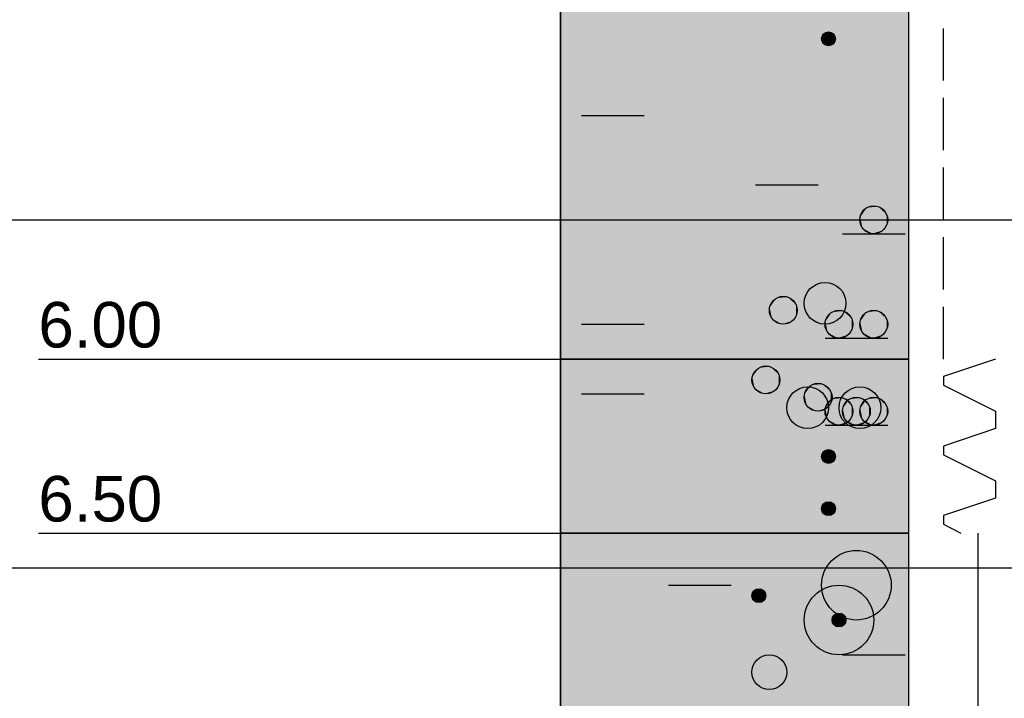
# Model space of a CAD drawing. Extents: x 20 to 841, y 890 to 1189.
# Tile 43 of 50: x 535 to 563, y 1089 to 1109. Entities that reach past the tile are written whole.
import ezdxf

# ---------------------------------------------------------------- set-up
doc = ezdxf.new("R2010")
doc.units = 0
doc.styles.add('Arial', font='Arial')

msp = doc.modelspace()

# ---------------------------------------------------------------- linework, layer by layer
at = {"layer": 'WBMassGr', "color": 7, "linetype": 'CONTINUOUS'}
for points in [[(46, 1103), (705, 1103)], [(46, 1093), (705, 1093)]]:
    msp.add_lwpolyline(points, dxfattribs=at)
at = {"layer": 'WBObjGr', "color": 7, "linetype": 'CONTINUOUS'}
for points in [[(550.587, 1159), (550.587, 1039)], [(560.587, 1159), (560.587, 1039)], [(535.587, 1099), (545.587, 1099), (548.587, 1099), (550.587, 1099)], [(560.587, 1099), (550.587, 1099)], [(535.587, 1094), (545.587, 1094), (548.587, 1094), (550.587, 1094)], [(560.587, 1094), (550.587, 1094)]]:
    msp.add_lwpolyline(points, dxfattribs=at)
at = {"layer": 'WBObjSy', "color": 7, "linetype": 'CONTINUOUS'}
for points in [[(550.587, 1099), (550.587, 1109), (560.587, 1109), (560.587, 1099), (550.587, 1099)], [(561.587, 1107), (561.587, 1108.5)], [(561.587, 1105), (561.587, 1106.5)], [(551.187, 1106), (552.987, 1106)], [(561.587, 1103), (561.587, 1104.5)], [(556.187, 1104), (557.987, 1104)], [(558.687, 1102.6), (560.487, 1102.6)], [(561.587, 1101), (561.587, 1102.5)], [(561.587, 1099), (561.587, 1100.5)], [(551.187, 1100), (552.987, 1100)], [(558.187, 1099.6), (559.987, 1099.6)], [(550.587, 1094), (550.587, 1099), (560.587, 1099), (560.587, 1094), (550.587, 1094)], [(563.087, 1099), (561.587, 1098.5)], [(563.087, 1099), (563.087, 1099)], [(561.587, 1098.5), (561.587, 1098.25)], [(561.587, 1098.25), (562.087, 1098)], [(551.187, 1098), (552.987, 1098)], [(562.087, 1098), (563.087, 1097.5)], [(563.087, 1097.5), (563.087, 1097)], [(558.187, 1097.1), (559.987, 1097.1)], [(558.187, 1097.1), (559.987, 1097.1)], [(563.087, 1097), (561.587, 1096.5)], [(561.587, 1096.5), (561.587, 1096.25)], [(561.587, 1096.25), (562.087, 1096)], [(562.087, 1096), (563.087, 1095.5)], [(563.087, 1095.5), (563.087, 1095)], [(563.087, 1095), (561.587, 1094.5)], [(561.587, 1094.5), (561.587, 1094.25)], [(561.587, 1094.25), (562.087, 1094)], [(550.587, 1087), (550.587, 1094), (560.587, 1094), (560.587, 1087), (550.587, 1087)], [(562.587, 1093), (562.587, 1094)], [(562.587, 1091), (562.587, 1093)], [(553.687, 1092.5), (555.487, 1092.5)], [(562.587, 1089), (562.587, 1091)], [(558.687, 1090.5), (560.487, 1090.5)]]:
    msp.add_lwpolyline(points, dxfattribs=at)
for centre, radius in [((558.287, 1108.2), 0.2), ((559.587, 1103), 0.4), ((558.188, 1100.6), 0.6), ((556.987, 1100.4), 0.4), ((558.587, 1100), 0.4), ((559.587, 1100), 0.4), ((556.487, 1098.4), 0.4), ((557.688, 1097.6), 0.6), ((557.987, 1097.9), 0.4), ((559.188, 1097.6), 0.6), ((558.587, 1097.5), 0.4), ((559.087, 1097.5), 0.4), ((559.587, 1097.5), 0.4), ((558.287, 1096.2), 0.2), ((558.287, 1094.7), 0.2), ((559.087, 1092.5), 1), ((558.587, 1091.5), 1), ((556.287, 1092.2), 0.2), ((558.587, 1091.5), 0.2), ((556.587, 1090), 0.5)]:
    msp.add_circle(centre, radius, dxfattribs=at)
at = {"layer": 'WBObjSy', "color": 130, "linetype": 'CONTINUOUS'}
for points in [[(550.587, 1099), (550.587, 1109), (560.587, 1099), (560.587, 1109)], [(550.587, 1094), (550.587, 1099), (560.587, 1094), (560.587, 1099)]]:
    msp.add_solid(points, dxfattribs=at)
at = {"layer": 'WBObjSy', "color": 7, "linetype": 'CONTINUOUS'}
for points in [[(558.187, 1108.37), (558.126, 1108.32), (558.092, 1108.24)], [(558.187, 1108.37), (558.092, 1108.24), (558.126, 1108.08)], [(558.126, 1108.32), (558.105, 1108.28), (558.092, 1108.24)], [(558.187, 1108.37), (558.154, 1108.35), (558.126, 1108.32)], [(558.187, 1108.37), (558.126, 1108.08), (558.421, 1108.05)], [(558.267, 1108.4), (558.226, 1108.39), (558.187, 1108.37)], [(558.349, 1108.39), (558.267, 1108.4), (558.187, 1108.37)], [(558.47, 1108.28), (558.349, 1108.39), (558.187, 1108.37)], [(558.421, 1108.05), (558.47, 1108.28), (558.187, 1108.37)], [(558.349, 1108.39), (558.308, 1108.4), (558.267, 1108.4)], [(558.421, 1108.35), (558.387, 1108.37), (558.349, 1108.39)], [(558.47, 1108.28), (558.421, 1108.35), (558.349, 1108.39)], [(558.47, 1108.28), (558.449, 1108.32), (558.421, 1108.35)], [(558.092, 1108.24), (558.087, 1108.2), (558.092, 1108.16)], [(558.092, 1108.24), (558.092, 1108.16), (558.126, 1108.08)], [(558.092, 1108.16), (558.105, 1108.12), (558.126, 1108.08)], [(558.126, 1108.08), (558.154, 1108.05), (558.187, 1108.03)], [(558.126, 1108.08), (558.187, 1108.03), (558.267, 1108)], [(558.126, 1108.08), (558.267, 1108), (558.421, 1108.05)], [(558.187, 1108.03), (558.226, 1108.01), (558.267, 1108)], [(558.267, 1108), (558.349, 1108.01), (558.421, 1108.05)], [(558.267, 1108), (558.308, 1108), (558.349, 1108.01)], [(558.349, 1108.01), (558.388, 1108.03), (558.421, 1108.05)], [(558.421, 1108.05), (558.47, 1108.12), (558.47, 1108.28)], [(558.421, 1108.05), (558.449, 1108.08), (558.47, 1108.12)], [(558.487, 1108.2), (558.483, 1108.24), (558.47, 1108.28)], [(558.47, 1108.12), (558.487, 1108.2), (558.47, 1108.28)], [(559.387, 1103.35), (559.264, 1103.24), (559.196, 1103.08)], [(559.387, 1103.35), (559.196, 1103.08), (559.264, 1102.76)], [(559.264, 1103.24), (559.222, 1103.16), (559.196, 1103.08)], [(559.387, 1103.35), (559.32, 1103.3), (559.264, 1103.24)], [(559.387, 1103.35), (559.264, 1102.76), (559.855, 1102.7)], [(559.546, 1103.4), (559.464, 1103.38), (559.387, 1103.35)], [(559.711, 1103.38), (559.546, 1103.4), (559.387, 1103.35)], [(559.953, 1103.16), (559.711, 1103.38), (559.387, 1103.35)], [(559.855, 1102.7), (559.953, 1103.16), (559.387, 1103.35)], [(559.711, 1103.38), (559.629, 1103.4), (559.546, 1103.4)], [(559.855, 1103.3), (559.787, 1103.35), (559.711, 1103.38)], [(559.953, 1103.16), (559.855, 1103.3), (559.711, 1103.38)], [(559.953, 1103.16), (559.911, 1103.24), (559.855, 1103.3)], [(559.196, 1103.08), (559.187, 1103), (559.196, 1102.92)], [(559.196, 1103.08), (559.196, 1102.92), (559.264, 1102.76)], [(559.196, 1102.92), (559.222, 1102.84), (559.264, 1102.76)], [(559.855, 1102.7), (559.953, 1102.84), (559.953, 1103.16)], [(559.987, 1103), (559.979, 1103.08), (559.953, 1103.16)], [(559.953, 1102.84), (559.987, 1103), (559.953, 1103.16)], [(559.264, 1102.76), (559.32, 1102.7), (559.388, 1102.65)], [(559.264, 1102.76), (559.388, 1102.65), (559.546, 1102.6)], [(559.264, 1102.76), (559.546, 1102.6), (559.855, 1102.7)], [(559.388, 1102.65), (559.464, 1102.62), (559.546, 1102.6)], [(559.546, 1102.6), (559.711, 1102.62), (559.855, 1102.7)], [(559.711, 1102.62), (559.788, 1102.65), (559.855, 1102.7)], [(559.855, 1102.7), (559.911, 1102.76), (559.953, 1102.84)], [(559.546, 1102.6), (559.629, 1102.6), (559.711, 1102.62)], [(557.887, 1101.12), (557.702, 1100.95), (557.601, 1100.72)], [(557.887, 1101.12), (557.601, 1100.72), (557.702, 1100.25)], [(557.702, 1100.95), (557.639, 1100.84), (557.601, 1100.72)], [(557.887, 1101.12), (557.786, 1101.05), (557.702, 1100.95)], [(557.887, 1101.12), (557.702, 1100.25), (558.589, 1100.15)], [(558.125, 1101.2), (558.002, 1101.17), (557.887, 1101.12)], [(558.373, 1101.17), (558.125, 1101.2), (557.887, 1101.12)], [(558.736, 1100.84), (558.373, 1101.17), (557.887, 1101.12)], [(558.589, 1100.15), (558.736, 1100.84), (557.887, 1101.12)], [(558.373, 1101.17), (558.25, 1101.2), (558.125, 1101.2)], [(558.589, 1101.05), (558.487, 1101.12), (558.373, 1101.17)], [(558.736, 1100.84), (558.589, 1101.05), (558.373, 1101.17)], [(558.736, 1100.84), (558.673, 1100.95), (558.589, 1101.05)], [(556.787, 1100.75), (556.664, 1100.64), (556.596, 1100.48)], [(556.787, 1100.75), (556.596, 1100.48), (556.664, 1100.16)], [(556.787, 1100.75), (556.72, 1100.7), (556.664, 1100.64)], [(556.787, 1100.75), (556.664, 1100.16), (557.255, 1100.1)], [(556.946, 1100.8), (556.864, 1100.78), (556.787, 1100.75)], [(557.111, 1100.78), (556.946, 1100.8), (556.787, 1100.75)], [(557.353, 1100.56), (557.111, 1100.78), (556.787, 1100.75)], [(557.255, 1100.1), (557.353, 1100.56), (556.787, 1100.75)], [(557.111, 1100.78), (557.029, 1100.8), (556.946, 1100.8)], [(557.255, 1100.7), (557.187, 1100.75), (557.111, 1100.78)], [(557.353, 1100.56), (557.255, 1100.7), (557.111, 1100.78)], [(557.353, 1100.56), (557.311, 1100.64), (557.255, 1100.7)], [(557.601, 1100.72), (557.587, 1100.6), (557.601, 1100.48)], [(557.601, 1100.72), (557.601, 1100.48), (557.702, 1100.25)], [(558.589, 1100.15), (558.736, 1100.36), (558.736, 1100.84)], [(558.788, 1100.6), (558.774, 1100.72), (558.736, 1100.84)], [(558.736, 1100.36), (558.788, 1100.6), (558.736, 1100.84)], [(556.596, 1100.48), (556.587, 1100.4), (556.596, 1100.32)], [(556.664, 1100.64), (556.622, 1100.56), (556.596, 1100.48)], [(556.596, 1100.48), (556.596, 1100.32), (556.664, 1100.16)], [(557.255, 1100.1), (557.353, 1100.24), (557.353, 1100.56)], [(557.387, 1100.4), (557.379, 1100.48), (557.353, 1100.56)], [(557.353, 1100.24), (557.387, 1100.4), (557.353, 1100.56)], [(557.601, 1100.48), (557.639, 1100.36), (557.702, 1100.25)], [(558.546, 1100.4), (558.464, 1100.38), (558.387, 1100.35)], [(558.711, 1100.38), (558.546, 1100.4), (558.387, 1100.35)], [(558.953, 1100.16), (558.711, 1100.38), (558.387, 1100.35)], [(558.711, 1100.38), (558.629, 1100.4), (558.546, 1100.4)], [(558.855, 1100.3), (558.787, 1100.35), (558.711, 1100.38)], [(558.953, 1100.16), (558.855, 1100.3), (558.711, 1100.38)], [(559.546, 1100.4), (559.464, 1100.38), (559.387, 1100.35)], [(559.711, 1100.38), (559.546, 1100.4), (559.387, 1100.35)], [(559.953, 1100.16), (559.711, 1100.38), (559.387, 1100.35)], [(559.711, 1100.38), (559.629, 1100.4), (559.546, 1100.4)], [(559.855, 1100.3), (559.787, 1100.35), (559.711, 1100.38)], [(559.953, 1100.16), (559.855, 1100.3), (559.711, 1100.38)], [(556.596, 1100.32), (556.622, 1100.24), (556.664, 1100.16)], [(556.664, 1100.16), (556.72, 1100.1), (556.788, 1100.05)], [(556.664, 1100.16), (556.788, 1100.05), (556.946, 1100)], [(556.664, 1100.16), (556.946, 1100), (557.255, 1100.1)], [(556.946, 1100), (557.111, 1100.02), (557.255, 1100.1)], [(557.111, 1100.02), (557.188, 1100.05), (557.255, 1100.1)], [(557.255, 1100.1), (557.311, 1100.16), (557.353, 1100.24)], [(557.702, 1100.25), (557.786, 1100.15), (557.888, 1100.08)], [(557.702, 1100.25), (557.888, 1100.08), (558.125, 1100)], [(557.702, 1100.25), (558.125, 1100), (558.589, 1100.15)], [(558.125, 1100), (558.373, 1100.03), (558.589, 1100.15)], [(558.387, 1100.35), (558.264, 1100.24), (558.196, 1100.08)], [(558.387, 1100.35), (558.196, 1100.08), (558.264, 1099.76)], [(558.264, 1100.24), (558.222, 1100.16), (558.196, 1100.08)], [(558.387, 1100.35), (558.32, 1100.3), (558.264, 1100.24)], [(558.387, 1100.35), (558.264, 1099.76), (558.855, 1099.7)], [(558.373, 1100.03), (558.488, 1100.08), (558.589, 1100.15)], [(558.855, 1099.7), (558.953, 1100.16), (558.387, 1100.35)], [(558.589, 1100.15), (558.673, 1100.25), (558.736, 1100.36)], [(558.953, 1100.16), (558.911, 1100.24), (558.855, 1100.3)], [(558.855, 1099.7), (558.953, 1099.84), (558.953, 1100.16)], [(558.987, 1100), (558.979, 1100.08), (558.953, 1100.16)], [(558.953, 1099.84), (558.987, 1100), (558.953, 1100.16)], [(559.387, 1100.35), (559.264, 1100.24), (559.196, 1100.08)], [(559.387, 1100.35), (559.196, 1100.08), (559.264, 1099.76)], [(559.264, 1100.24), (559.222, 1100.16), (559.196, 1100.08)], [(559.387, 1100.35), (559.32, 1100.3), (559.264, 1100.24)], [(559.387, 1100.35), (559.264, 1099.76), (559.855, 1099.7)], [(559.855, 1099.7), (559.953, 1100.16), (559.387, 1100.35)], [(559.953, 1100.16), (559.911, 1100.24), (559.855, 1100.3)], [(559.855, 1099.7), (559.953, 1099.84), (559.953, 1100.16)], [(559.987, 1100), (559.979, 1100.08), (559.953, 1100.16)], [(559.953, 1099.84), (559.987, 1100), (559.953, 1100.16)], [(556.788, 1100.05), (556.864, 1100.02), (556.946, 1100)], [(556.946, 1100), (557.029, 1100), (557.111, 1100.02)], [(557.888, 1100.08), (558.002, 1100.03), (558.125, 1100)], [(558.125, 1100), (558.25, 1100), (558.373, 1100.03)], [(558.196, 1100.08), (558.187, 1100), (558.196, 1099.92)], [(558.196, 1100.08), (558.196, 1099.92), (558.264, 1099.76)], [(558.196, 1099.92), (558.222, 1099.84), (558.264, 1099.76)], [(558.855, 1099.7), (558.911, 1099.76), (558.953, 1099.84)], [(559.196, 1100.08), (559.187, 1100), (559.196, 1099.92)], [(559.196, 1100.08), (559.196, 1099.92), (559.264, 1099.76)], [(559.196, 1099.92), (559.222, 1099.84), (559.264, 1099.76)], [(559.855, 1099.7), (559.911, 1099.76), (559.953, 1099.84)], [(558.264, 1099.76), (558.32, 1099.7), (558.388, 1099.65)], [(558.264, 1099.76), (558.388, 1099.65), (558.546, 1099.6)], [(558.264, 1099.76), (558.546, 1099.6), (558.855, 1099.7)], [(558.388, 1099.65), (558.464, 1099.62), (558.546, 1099.6)], [(558.546, 1099.6), (558.711, 1099.62), (558.855, 1099.7)], [(558.546, 1099.6), (558.629, 1099.6), (558.711, 1099.62)], [(558.711, 1099.62), (558.788, 1099.65), (558.855, 1099.7)], [(559.264, 1099.76), (559.32, 1099.7), (559.388, 1099.65)], [(559.264, 1099.76), (559.388, 1099.65), (559.546, 1099.6)], [(559.264, 1099.76), (559.546, 1099.6), (559.855, 1099.7)], [(559.388, 1099.65), (559.464, 1099.62), (559.546, 1099.6)], [(559.546, 1099.6), (559.711, 1099.62), (559.855, 1099.7)], [(559.546, 1099.6), (559.629, 1099.6), (559.711, 1099.62)], [(559.711, 1099.62), (559.788, 1099.65), (559.855, 1099.7)], [(556.287, 1098.75), (556.164, 1098.64), (556.096, 1098.48)], [(556.287, 1098.75), (556.096, 1098.48), (556.164, 1098.16)], [(556.287, 1098.75), (556.22, 1098.7), (556.164, 1098.64)], [(556.287, 1098.75), (556.164, 1098.16), (556.755, 1098.1)], [(556.446, 1098.8), (556.364, 1098.78), (556.287, 1098.75)], [(556.611, 1098.78), (556.446, 1098.8), (556.287, 1098.75)], [(556.853, 1098.56), (556.611, 1098.78), (556.287, 1098.75)], [(556.755, 1098.1), (556.853, 1098.56), (556.287, 1098.75)], [(556.611, 1098.78), (556.529, 1098.8), (556.446, 1098.8)], [(556.755, 1098.7), (556.687, 1098.75), (556.611, 1098.78)], [(556.853, 1098.56), (556.755, 1098.7), (556.611, 1098.78)], [(556.853, 1098.56), (556.811, 1098.64), (556.755, 1098.7)], [(556.096, 1098.48), (556.087, 1098.4), (556.096, 1098.32)], [(556.164, 1098.64), (556.122, 1098.56), (556.096, 1098.48)], [(556.096, 1098.48), (556.096, 1098.32), (556.164, 1098.16)], [(556.755, 1098.1), (556.853, 1098.24), (556.853, 1098.56)], [(556.887, 1098.4), (556.879, 1098.48), (556.853, 1098.56)], [(556.853, 1098.24), (556.887, 1098.4), (556.853, 1098.56)], [(556.096, 1098.32), (556.122, 1098.24), (556.164, 1098.16)], [(556.164, 1098.16), (556.22, 1098.1), (556.288, 1098.05)], [(556.164, 1098.16), (556.288, 1098.05), (556.446, 1098)], [(556.164, 1098.16), (556.446, 1098), (556.755, 1098.1)], [(556.755, 1098.1), (556.811, 1098.16), (556.853, 1098.24)], [(557.387, 1098.12), (557.202, 1097.95), (557.101, 1097.72)], [(557.387, 1098.12), (557.101, 1097.72), (557.202, 1097.25)], [(557.387, 1098.12), (557.286, 1098.05), (557.202, 1097.95)], [(557.387, 1098.12), (557.202, 1097.25), (558.089, 1097.15)], [(557.625, 1098.2), (557.502, 1098.17), (557.387, 1098.12)], [(557.873, 1098.17), (557.625, 1098.2), (557.387, 1098.12)], [(558.236, 1097.84), (557.873, 1098.17), (557.387, 1098.12)], [(558.089, 1097.15), (558.236, 1097.84), (557.387, 1098.12)], [(557.787, 1098.25), (557.664, 1098.14), (557.596, 1097.98)], [(557.787, 1098.25), (557.596, 1097.98), (557.664, 1097.66)], [(557.664, 1098.14), (557.622, 1098.06), (557.596, 1097.98)], [(557.873, 1098.17), (557.75, 1098.2), (557.625, 1098.2)], [(557.787, 1098.25), (557.72, 1098.2), (557.664, 1098.14)], [(557.787, 1098.25), (557.664, 1097.66), (558.255, 1097.6)], [(557.946, 1098.3), (557.864, 1098.28), (557.787, 1098.25)], [(558.111, 1098.28), (557.946, 1098.3), (557.787, 1098.25)], [(558.353, 1098.06), (558.111, 1098.28), (557.787, 1098.25)], [(558.255, 1097.6), (558.353, 1098.06), (557.787, 1098.25)], [(558.089, 1098.05), (557.987, 1098.12), (557.873, 1098.17)], [(558.236, 1097.84), (558.089, 1098.05), (557.873, 1098.17)], [(558.111, 1098.28), (558.029, 1098.3), (557.946, 1098.3)], [(558.255, 1098.2), (558.187, 1098.25), (558.111, 1098.28)], [(558.353, 1098.06), (558.255, 1098.2), (558.111, 1098.28)], [(558.353, 1098.06), (558.311, 1098.14), (558.255, 1098.2)], [(558.887, 1098.12), (558.702, 1097.95), (558.601, 1097.72)], [(558.887, 1098.12), (558.601, 1097.72), (558.702, 1097.25)], [(558.887, 1098.12), (558.786, 1098.05), (558.702, 1097.95)], [(558.887, 1098.12), (558.702, 1097.25), (559.589, 1097.15)], [(559.125, 1098.2), (559.002, 1098.17), (558.887, 1098.12)], [(559.373, 1098.17), (559.125, 1098.2), (558.887, 1098.12)], [(559.736, 1097.84), (559.373, 1098.17), (558.887, 1098.12)], [(559.589, 1097.15), (559.736, 1097.84), (558.887, 1098.12)], [(559.373, 1098.17), (559.25, 1098.2), (559.125, 1098.2)], [(559.589, 1098.05), (559.487, 1098.12), (559.373, 1098.17)], [(559.736, 1097.84), (559.589, 1098.05), (559.373, 1098.17)], [(556.288, 1098.05), (556.364, 1098.02), (556.446, 1098)], [(556.446, 1098), (556.611, 1098.02), (556.755, 1098.1)], [(556.446, 1098), (556.529, 1098), (556.611, 1098.02)], [(556.611, 1098.02), (556.688, 1098.05), (556.755, 1098.1)], [(557.202, 1097.95), (557.139, 1097.84), (557.101, 1097.72)], [(557.596, 1097.98), (557.587, 1097.9), (557.596, 1097.82)], [(557.596, 1097.98), (557.596, 1097.82), (557.664, 1097.66)], [(558.236, 1097.84), (558.173, 1097.95), (558.089, 1098.05)], [(558.089, 1097.15), (558.236, 1097.36), (558.236, 1097.84)], [(558.387, 1097.85), (558.264, 1097.74), (558.196, 1097.58)], [(558.387, 1097.85), (558.196, 1097.58), (558.264, 1097.26)], [(558.288, 1097.6), (558.274, 1097.72), (558.236, 1097.84)], [(558.236, 1097.36), (558.288, 1097.6), (558.236, 1097.84)], [(558.255, 1097.6), (558.353, 1097.74), (558.353, 1098.06)], [(558.387, 1097.85), (558.32, 1097.8), (558.264, 1097.74)], [(558.387, 1097.85), (558.264, 1097.26), (558.855, 1097.2)], [(558.387, 1097.9), (558.379, 1097.98), (558.353, 1098.06)], [(558.353, 1097.74), (558.387, 1097.9), (558.353, 1098.06)], [(558.546, 1097.9), (558.464, 1097.88), (558.387, 1097.85)], [(558.711, 1097.88), (558.546, 1097.9), (558.387, 1097.85)], [(558.953, 1097.66), (558.711, 1097.88), (558.387, 1097.85)], [(558.855, 1097.2), (558.953, 1097.66), (558.387, 1097.85)], [(558.711, 1097.88), (558.629, 1097.9), (558.546, 1097.9)], [(558.702, 1097.95), (558.639, 1097.84), (558.601, 1097.72)], [(558.887, 1097.85), (558.764, 1097.74), (558.696, 1097.58)], [(558.887, 1097.85), (558.696, 1097.58), (558.764, 1097.26)], [(558.855, 1097.8), (558.787, 1097.85), (558.711, 1097.88)], [(558.953, 1097.66), (558.855, 1097.8), (558.711, 1097.88)], [(558.887, 1097.85), (558.82, 1097.8), (558.764, 1097.74)], [(558.887, 1097.85), (558.764, 1097.26), (559.355, 1097.2)], [(559.046, 1097.9), (558.964, 1097.88), (558.887, 1097.85)], [(559.211, 1097.88), (559.046, 1097.9), (558.887, 1097.85)], [(559.453, 1097.66), (559.211, 1097.88), (558.887, 1097.85)], [(559.355, 1097.2), (559.453, 1097.66), (558.887, 1097.85)], [(559.211, 1097.88), (559.129, 1097.9), (559.046, 1097.9)], [(559.387, 1097.85), (559.264, 1097.74), (559.196, 1097.58)], [(559.387, 1097.85), (559.196, 1097.58), (559.264, 1097.26)], [(559.355, 1097.8), (559.287, 1097.85), (559.211, 1097.88)], [(559.453, 1097.66), (559.355, 1097.8), (559.211, 1097.88)], [(559.387, 1097.85), (559.32, 1097.8), (559.264, 1097.74)], [(559.387, 1097.85), (559.264, 1097.26), (559.855, 1097.2)], [(559.546, 1097.9), (559.464, 1097.88), (559.387, 1097.85)], [(559.711, 1097.88), (559.546, 1097.9), (559.387, 1097.85)], [(559.953, 1097.66), (559.711, 1097.88), (559.387, 1097.85)], [(559.855, 1097.2), (559.953, 1097.66), (559.387, 1097.85)], [(559.711, 1097.88), (559.629, 1097.9), (559.546, 1097.9)], [(559.736, 1097.84), (559.673, 1097.95), (559.589, 1098.05)], [(559.589, 1097.15), (559.736, 1097.36), (559.736, 1097.84)], [(559.855, 1097.8), (559.787, 1097.85), (559.711, 1097.88)], [(559.953, 1097.66), (559.855, 1097.8), (559.711, 1097.88)], [(559.788, 1097.6), (559.774, 1097.72), (559.736, 1097.84)], [(559.736, 1097.36), (559.788, 1097.6), (559.736, 1097.84)], [(557.101, 1097.72), (557.087, 1097.6), (557.101, 1097.48)], [(557.101, 1097.72), (557.101, 1097.48), (557.202, 1097.25)], [(557.596, 1097.82), (557.622, 1097.74), (557.664, 1097.66)], [(557.664, 1097.66), (557.72, 1097.6), (557.788, 1097.55)], [(557.664, 1097.66), (557.788, 1097.55), (557.946, 1097.5)], [(557.664, 1097.66), (557.946, 1097.5), (558.255, 1097.6)], [(557.788, 1097.55), (557.864, 1097.52), (557.946, 1097.5)], [(557.946, 1097.5), (558.111, 1097.52), (558.255, 1097.6)], [(558.111, 1097.52), (558.188, 1097.55), (558.255, 1097.6)], [(558.196, 1097.58), (558.187, 1097.5), (558.196, 1097.42)], [(558.264, 1097.74), (558.222, 1097.66), (558.196, 1097.58)], [(558.196, 1097.58), (558.196, 1097.42), (558.264, 1097.26)], [(558.255, 1097.6), (558.311, 1097.66), (558.353, 1097.74)], [(558.601, 1097.72), (558.587, 1097.6), (558.601, 1097.48)], [(558.601, 1097.72), (558.601, 1097.48), (558.702, 1097.25)], [(558.696, 1097.58), (558.687, 1097.5), (558.696, 1097.42)], [(558.764, 1097.74), (558.722, 1097.66), (558.696, 1097.58)], [(558.696, 1097.58), (558.696, 1097.42), (558.764, 1097.26)], [(558.953, 1097.66), (558.911, 1097.74), (558.855, 1097.8)], [(558.855, 1097.2), (558.953, 1097.34), (558.953, 1097.66)], [(558.987, 1097.5), (558.979, 1097.58), (558.953, 1097.66)], [(558.953, 1097.34), (558.987, 1097.5), (558.953, 1097.66)], [(559.196, 1097.58), (559.187, 1097.5), (559.196, 1097.42)], [(559.264, 1097.74), (559.222, 1097.66), (559.196, 1097.58)], [(559.196, 1097.58), (559.196, 1097.42), (559.264, 1097.26)], [(559.453, 1097.66), (559.411, 1097.74), (559.355, 1097.8)], [(559.355, 1097.2), (559.453, 1097.34), (559.453, 1097.66)], [(559.487, 1097.5), (559.479, 1097.58), (559.453, 1097.66)], [(559.453, 1097.34), (559.487, 1097.5), (559.453, 1097.66)], [(559.953, 1097.66), (559.911, 1097.74), (559.855, 1097.8)], [(559.855, 1097.2), (559.953, 1097.34), (559.953, 1097.66)], [(559.987, 1097.5), (559.979, 1097.58), (559.953, 1097.66)], [(559.953, 1097.34), (559.987, 1097.5), (559.953, 1097.66)], [(557.101, 1097.48), (557.139, 1097.36), (557.202, 1097.25)], [(557.946, 1097.5), (558.029, 1097.5), (558.111, 1097.52)], [(558.089, 1097.15), (558.173, 1097.25), (558.236, 1097.36)], [(558.196, 1097.42), (558.222, 1097.34), (558.264, 1097.26)], [(558.264, 1097.26), (558.32, 1097.2), (558.388, 1097.15)], [(558.264, 1097.26), (558.388, 1097.15), (558.546, 1097.1)], [(558.264, 1097.26), (558.546, 1097.1), (558.855, 1097.2)], [(558.601, 1097.48), (558.639, 1097.36), (558.702, 1097.25)], [(558.696, 1097.42), (558.722, 1097.34), (558.764, 1097.26)], [(558.764, 1097.26), (558.82, 1097.2), (558.888, 1097.15)], [(558.764, 1097.26), (558.888, 1097.15), (559.046, 1097.1)], [(558.764, 1097.26), (559.046, 1097.1), (559.355, 1097.2)], [(558.855, 1097.2), (558.911, 1097.26), (558.953, 1097.34)], [(559.196, 1097.42), (559.222, 1097.34), (559.264, 1097.26)], [(559.264, 1097.26), (559.32, 1097.2), (559.388, 1097.15)], [(559.264, 1097.26), (559.388, 1097.15), (559.546, 1097.1)], [(559.264, 1097.26), (559.546, 1097.1), (559.855, 1097.2)], [(559.355, 1097.2), (559.411, 1097.26), (559.453, 1097.34)], [(559.589, 1097.15), (559.673, 1097.25), (559.736, 1097.36)], [(559.855, 1097.2), (559.911, 1097.26), (559.953, 1097.34)], [(557.202, 1097.25), (557.286, 1097.15), (557.388, 1097.08)], [(557.202, 1097.25), (557.388, 1097.08), (557.625, 1097)], [(557.202, 1097.25), (557.625, 1097), (558.089, 1097.15)], [(557.388, 1097.08), (557.502, 1097.03), (557.625, 1097)], [(557.625, 1097), (557.873, 1097.03), (558.089, 1097.15)], [(557.625, 1097), (557.75, 1097), (557.873, 1097.03)], [(557.873, 1097.03), (557.988, 1097.08), (558.089, 1097.15)], [(558.388, 1097.15), (558.464, 1097.12), (558.546, 1097.1)], [(558.546, 1097.1), (558.711, 1097.12), (558.855, 1097.2)], [(558.546, 1097.1), (558.629, 1097.1), (558.711, 1097.12)], [(558.702, 1097.25), (558.786, 1097.15), (558.888, 1097.08)], [(558.702, 1097.25), (558.888, 1097.08), (559.125, 1097)], [(558.702, 1097.25), (559.125, 1097), (559.589, 1097.15)], [(558.711, 1097.12), (558.788, 1097.15), (558.855, 1097.2)], [(558.888, 1097.15), (558.964, 1097.12), (559.046, 1097.1)], [(558.888, 1097.08), (559.002, 1097.03), (559.125, 1097)], [(559.046, 1097.1), (559.211, 1097.12), (559.355, 1097.2)], [(559.046, 1097.1), (559.129, 1097.1), (559.211, 1097.12)], [(559.125, 1097), (559.373, 1097.03), (559.589, 1097.15)], [(559.125, 1097), (559.25, 1097), (559.373, 1097.03)], [(559.211, 1097.12), (559.288, 1097.15), (559.355, 1097.2)], [(559.373, 1097.03), (559.488, 1097.08), (559.589, 1097.15)], [(559.388, 1097.15), (559.464, 1097.12), (559.546, 1097.1)], [(559.546, 1097.1), (559.711, 1097.12), (559.855, 1097.2)], [(559.546, 1097.1), (559.629, 1097.1), (559.711, 1097.12)], [(559.711, 1097.12), (559.788, 1097.15), (559.855, 1097.2)], [(558.092, 1096.24), (558.087, 1096.2), (558.092, 1096.16)], [(558.187, 1096.37), (558.126, 1096.32), (558.092, 1096.24)], [(558.187, 1096.37), (558.092, 1096.24), (558.126, 1096.08)], [(558.126, 1096.32), (558.105, 1096.28), (558.092, 1096.24)], [(558.092, 1096.24), (558.092, 1096.16), (558.126, 1096.08)], [(558.092, 1096.16), (558.105, 1096.12), (558.126, 1096.08)], [(558.187, 1096.37), (558.154, 1096.35), (558.126, 1096.32)], [(558.187, 1096.37), (558.126, 1096.08), (558.421, 1096.05)], [(558.267, 1096.4), (558.226, 1096.39), (558.187, 1096.37)], [(558.349, 1096.39), (558.267, 1096.4), (558.187, 1096.37)], [(558.47, 1096.28), (558.349, 1096.39), (558.187, 1096.37)], [(558.421, 1096.05), (558.47, 1096.28), (558.187, 1096.37)], [(558.349, 1096.39), (558.308, 1096.4), (558.267, 1096.4)], [(558.421, 1096.35), (558.387, 1096.37), (558.349, 1096.39)], [(558.47, 1096.28), (558.421, 1096.35), (558.349, 1096.39)], [(558.47, 1096.28), (558.449, 1096.32), (558.421, 1096.35)], [(558.421, 1096.05), (558.47, 1096.12), (558.47, 1096.28)], [(558.487, 1096.2), (558.483, 1096.24), (558.47, 1096.28)], [(558.47, 1096.12), (558.487, 1096.2), (558.47, 1096.28)], [(558.126, 1096.08), (558.154, 1096.05), (558.187, 1096.03)], [(558.126, 1096.08), (558.187, 1096.03), (558.267, 1096)], [(558.126, 1096.08), (558.267, 1096), (558.421, 1096.05)], [(558.187, 1096.03), (558.226, 1096.01), (558.267, 1096)], [(558.267, 1096), (558.349, 1096.01), (558.421, 1096.05)], [(558.267, 1096), (558.308, 1096), (558.349, 1096.01)], [(558.349, 1096.01), (558.388, 1096.03), (558.421, 1096.05)], [(558.421, 1096.05), (558.449, 1096.08), (558.47, 1096.12)], [(558.092, 1094.74), (558.087, 1094.7), (558.092, 1094.66)], [(558.187, 1094.87), (558.126, 1094.82), (558.092, 1094.74)], [(558.187, 1094.87), (558.092, 1094.74), (558.126, 1094.58)], [(558.126, 1094.82), (558.105, 1094.78), (558.092, 1094.74)], [(558.092, 1094.74), (558.092, 1094.66), (558.126, 1094.58)], [(558.187, 1094.87), (558.154, 1094.85), (558.126, 1094.82)], [(558.187, 1094.87), (558.126, 1094.58), (558.421, 1094.55)], [(558.267, 1094.9), (558.226, 1094.89), (558.187, 1094.87)], [(558.349, 1094.89), (558.267, 1094.9), (558.187, 1094.87)], [(558.47, 1094.78), (558.349, 1094.89), (558.187, 1094.87)], [(558.421, 1094.55), (558.47, 1094.78), (558.187, 1094.87)], [(558.349, 1094.89), (558.308, 1094.9), (558.267, 1094.9)], [(558.421, 1094.85), (558.387, 1094.87), (558.349, 1094.89)], [(558.47, 1094.78), (558.421, 1094.85), (558.349, 1094.89)], [(558.47, 1094.78), (558.449, 1094.82), (558.421, 1094.85)], [(558.421, 1094.55), (558.47, 1094.62), (558.47, 1094.78)], [(558.487, 1094.7), (558.483, 1094.74), (558.47, 1094.78)], [(558.47, 1094.62), (558.487, 1094.7), (558.47, 1094.78)], [(558.092, 1094.66), (558.105, 1094.62), (558.126, 1094.58)], [(558.126, 1094.58), (558.154, 1094.55), (558.187, 1094.53)], [(558.126, 1094.58), (558.187, 1094.53), (558.267, 1094.5)], [(558.126, 1094.58), (558.267, 1094.5), (558.421, 1094.55)], [(558.187, 1094.53), (558.226, 1094.51), (558.267, 1094.5)], [(558.267, 1094.5), (558.349, 1094.51), (558.421, 1094.55)], [(558.267, 1094.5), (558.308, 1094.5), (558.349, 1094.51)], [(558.349, 1094.51), (558.388, 1094.53), (558.421, 1094.55)], [(558.421, 1094.55), (558.449, 1094.58), (558.47, 1094.62)], [(556.092, 1092.24), (556.087, 1092.2), (556.092, 1092.16)], [(556.187, 1092.37), (556.126, 1092.32), (556.092, 1092.24)], [(556.187, 1092.37), (556.092, 1092.24), (556.126, 1092.08)], [(556.126, 1092.32), (556.105, 1092.28), (556.092, 1092.24)], [(556.092, 1092.24), (556.092, 1092.16), (556.126, 1092.08)], [(556.187, 1092.37), (556.154, 1092.35), (556.126, 1092.32)], [(556.187, 1092.37), (556.126, 1092.08), (556.421, 1092.05)], [(556.267, 1092.4), (556.226, 1092.39), (556.187, 1092.37)], [(556.349, 1092.39), (556.267, 1092.4), (556.187, 1092.37)], [(556.47, 1092.28), (556.349, 1092.39), (556.187, 1092.37)], [(556.421, 1092.05), (556.47, 1092.28), (556.187, 1092.37)], [(556.349, 1092.39), (556.308, 1092.4), (556.267, 1092.4)], [(556.421, 1092.35), (556.387, 1092.37), (556.349, 1092.39)], [(556.47, 1092.28), (556.421, 1092.35), (556.349, 1092.39)], [(556.47, 1092.28), (556.449, 1092.32), (556.421, 1092.35)], [(556.421, 1092.05), (556.47, 1092.12), (556.47, 1092.28)], [(556.487, 1092.2), (556.483, 1092.24), (556.47, 1092.28)], [(556.47, 1092.12), (556.487, 1092.2), (556.47, 1092.28)], [(556.092, 1092.16), (556.105, 1092.12), (556.126, 1092.08)], [(556.126, 1092.08), (556.154, 1092.05), (556.187, 1092.03)], [(556.126, 1092.08), (556.187, 1092.03), (556.267, 1092)], [(556.126, 1092.08), (556.267, 1092), (556.421, 1092.05)], [(556.187, 1092.03), (556.226, 1092.01), (556.267, 1092)], [(556.267, 1092), (556.349, 1092.01), (556.421, 1092.05)], [(556.267, 1092), (556.308, 1092), (556.349, 1092.01)], [(556.349, 1092.01), (556.388, 1092.03), (556.421, 1092.05)], [(556.421, 1092.05), (556.449, 1092.08), (556.47, 1092.12)], [(558.487, 1091.67), (558.426, 1091.62), (558.392, 1091.54)], [(558.487, 1091.67), (558.392, 1091.54), (558.426, 1091.38)], [(558.426, 1091.62), (558.405, 1091.58), (558.392, 1091.54)], [(558.487, 1091.67), (558.454, 1091.65), (558.426, 1091.62)], [(558.487, 1091.67), (558.426, 1091.38), (558.721, 1091.35)], [(558.567, 1091.7), (558.526, 1091.69), (558.487, 1091.67)], [(558.649, 1091.69), (558.567, 1091.7), (558.487, 1091.67)], [(558.77, 1091.58), (558.649, 1091.69), (558.487, 1091.67)], [(558.721, 1091.35), (558.77, 1091.58), (558.487, 1091.67)], [(558.649, 1091.69), (558.608, 1091.7), (558.567, 1091.7)], [(558.721, 1091.65), (558.687, 1091.67), (558.649, 1091.69)], [(558.77, 1091.58), (558.721, 1091.65), (558.649, 1091.69)], [(558.77, 1091.58), (558.749, 1091.62), (558.721, 1091.65)], [(558.392, 1091.54), (558.387, 1091.5), (558.392, 1091.46)], [(558.392, 1091.54), (558.392, 1091.46), (558.426, 1091.38)], [(558.392, 1091.46), (558.405, 1091.42), (558.426, 1091.38)], [(558.426, 1091.38), (558.454, 1091.35), (558.487, 1091.33)], [(558.426, 1091.38), (558.487, 1091.33), (558.567, 1091.3)], [(558.426, 1091.38), (558.567, 1091.3), (558.721, 1091.35)], [(558.487, 1091.33), (558.526, 1091.31), (558.567, 1091.3)], [(558.567, 1091.3), (558.649, 1091.31), (558.721, 1091.35)], [(558.649, 1091.31), (558.688, 1091.33), (558.721, 1091.35)], [(558.721, 1091.35), (558.77, 1091.42), (558.77, 1091.58)], [(558.721, 1091.35), (558.749, 1091.38), (558.77, 1091.42)], [(558.787, 1091.5), (558.783, 1091.54), (558.77, 1091.58)], [(558.77, 1091.42), (558.787, 1091.5), (558.77, 1091.58)], [(558.567, 1091.3), (558.608, 1091.3), (558.649, 1091.31)]]:
    msp.add_solid(points, dxfattribs=at)
at = {"layer": 'WBObjSy', "color": 5, "linetype": 'CONTINUOUS'}
msp.add_solid([(550.587, 1087), (550.587, 1094), (560.587, 1087), (560.587, 1094)], dxfattribs=at)

# ---------------------------------------------------------------- texts
at = {"layer": 'WBObjTx', "color": 7, "style": 'Arial'}
for s, p in [('6.00', (535.587, 1099.33)), ('6.50', (535.587, 1094.33))]:
    msp.add_text(s, height=1.3088, dxfattribs=at).set_placement(p)

doc.saveas('drawing.dxf')
